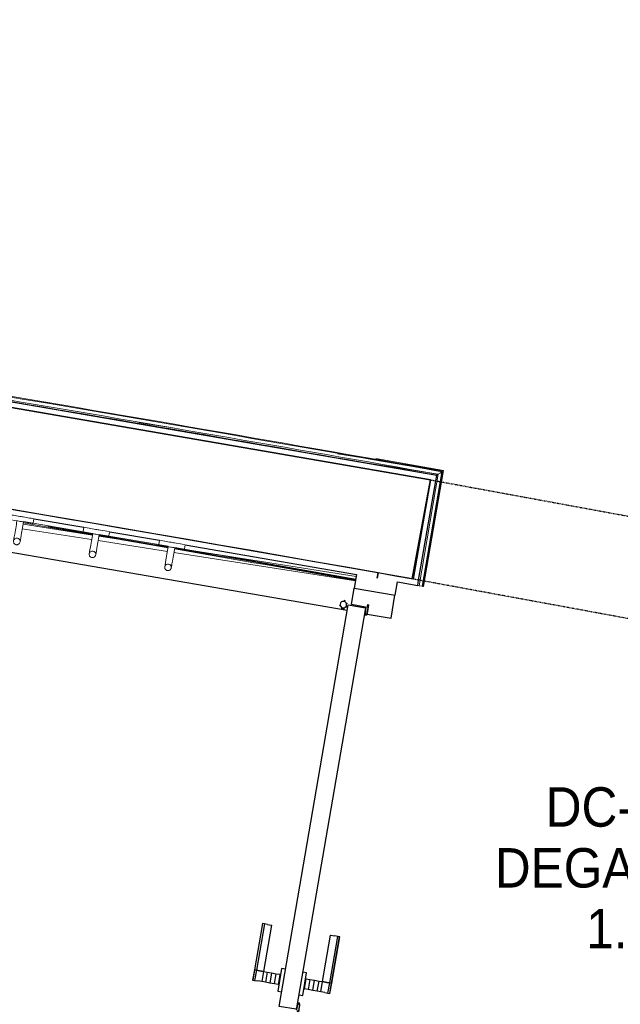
# Model space of a CAD drawing. Header units: millimetres. Extents: x 1293 to 60335, y -36590 to 4541.
# Tile 22 of 65: x 39163 to 40533, y -25746 to -23499. Entities that reach past the tile are written whole.
import ezdxf

# ---------------------------------------------------------------- set-up
doc = ezdxf.new("R2010")
doc.units = ezdxf.units.MM
doc.linetypes.add('Tiret', pattern=[2.5, 1.25, -1.25])
doc.linetypes.add('Tiret_2_', pattern=[2.5, 1.25, -1.25])
for name, color, linetype, lineweight in [('A-AREA-IDEN', 7, 'Continuous', 30), ('A-DOOR', 7, 'Continuous', 25), ('A-FLOR-HRAL', 7, 'Continuous', 18), ('BATIEMENT', 7, 'Continuous', 18), ('BATIMENT', 7, 'Continuous', 25), ('ELEMENTS DETAILS', 7, 'Continuous', 18), ('EQP SPE', 7, 'Continuous', 18), ('MOBILIER', 7, 'Continuous', 18), ('SOLS', 7, 'Continuous', 25)]:
    doc.layers.add(name, color=color, linetype=linetype, lineweight=lineweight)
doc.layers.add('A-DOOR-HDLN', color=5, linetype='Tiret', lineweight=25, true_color=0x0000ff)
doc.styles.add('Arial_1', font='arial.ttf', dxfattribs={"width": 0.9, "height": 90})

# ---------------------------------------------------------------- blocks, each defined once
blk = doc.blocks.new('PRT_SIMPLE_HUI_58x68x48 - PRT_BOIS_1V_930x2040x40-552383-2021_015_1111_DCE_1_50_N0 FINI_CVC_PAC')
at = {"layer": 'ELEMENTS DETAILS', "lineweight": 25}
h = blk.add_hatch(color=256, dxfattribs=at)
h.paths.add_polyline_path([(-483.8, 9.7), (-483.8, 12.8), (-496.3, 14.5), (-500.5, 14.5), (-500.3, 13.2), (-495.7, 13.2), (-485.1, 11.7), (-484.5, 10.7)])
h.paths.add_polyline_path([(-508.5, 8), (-488.5, 8), (-483.8, 9.7), (-485.1, 10.6), (-488.7, 9.3), (-505.2, 9.7), (-505.2, 10.2), (-502, 10.8), (-502, 11.5), (-508.5, 11.5), (-508.5, 8.7)])
h = blk.add_hatch(color=256, dxfattribs=at)
h.paths.add_polyline_path([(413.8, 9.7), (418.9, 8), (438.5, 8), (438.5, 11.5), (432, 11.5), (432.2, 10.2), (435.2, 10.2), (435.2, 9.3), (418.2, 9.5), (415.1, 10.6)])
h.paths.add_polyline_path([(413.8, 9.7), (415.1, 11.7), (426.1, 13.2), (430.5, 13.2), (430.5, 14.5), (425.8, 14.5), (413.8, 12.8), (413.8, 10.4)])
at = {"layer": 'A-DOOR'}
for p, q in [((417, 54.5), (417, 977.5)), ((-499.5, 54.5), (430.5, 54.5)), ((-499.5, 14.5), (-499.5, 54.5)), ((430.5, 54.5), (430.5, 14.5)), ((426, 14.5), (-496, 14.5))]:
    blk.add_line(p, q, dxfattribs=at)
at = {"layer": 'BATIMENT'}
for p, q in [((-427.1, 124), (-450.6, 124)), ((-450.6, 124), (-450.6, 123.5)), ((-450.6, 123.5), (-450.6, 119.4)), ((-427.1, 123.5), (-450.6, 123.5)), ((-450.6, 119.4), (-450.6, 112.3)), ((-427.1, 119.4), (-450.6, 119.4)), ((-319.6, 124), (-427.1, 124)), ((-427.1, 124), (-427.1, 123.5)), ((-427.1, 123.5), (-427.1, 124)), ((-427.1, 123.5), (-427.1, 119.4)), ((-319.6, 123.5), (-427.1, 123.5)), ((-427.1, 119.4), (-427.1, 123.5)), ((-427.1, 119.4), (-427.1, 112.3)), ((-319.6, 119.4), (-427.1, 119.4)), ((-427.1, 112.3), (-427.1, 119.4)), ((-319.6, 123.5), (-319.6, 124)), ((-319.6, 119.4), (-319.6, 123.5)), ((-319.6, 112.3), (-319.6, 119.4)), ((-450.6, 103), (-450.6, 112.3)), ((-450.6, 94.6), (-450.6, 103)), ((-427.1, 103), (-450.6, 103)), ((-450.6, 84.2), (-450.6, 94.6)), ((-427.1, 94.6), (-450.6, 94.6)), ((-427.1, 103), (-427.1, 112.3)), ((-427.1, 112.3), (-427.1, 103)), ((-427.1, 101.8), (-427.1, 103)), ((-319.6, 103), (-427.1, 103)), ((-427.1, 103), (-427.1, 94.6)), ((-427.1, 101.8), (-319.6, 101.8)), ((-427.1, 94.6), (-427.1, 84.2)), ((-319.6, 112.3), (-319.6, 103)), ((-319.6, 103), (-319.6, 101.8)), ((-450.6, 73.4), (-450.6, 84.2)), ((-427.1, 84.2), (-450.6, 84.2)), ((-450.6, 65), (-450.6, 73.4)), ((-450.6, 73.4), (-427.1, 73.4)), ((-427.1, 84.2), (-427.1, 73.4)), ((-427.1, 73.4), (-427.1, 65)), ((-465.6, 63.5), (-465.6, 54.5)), ((-413.4, 63.5), (-465.6, 63.5)), ((-450.6, 65), (-450.6, 64)), ((-450.6, 64), (-427.1, 64)), ((-427.1, 64), (-427.1, 65)), ((-413.4, 54.5), (-413.4, 63.5)), ((-465.6, 14.5), (-465.6, 5.5)), ((-465.6, 5.5), (-413.4, 5.5)), ((-427.1, 5), (-450.6, 5)), ((-450.6, 5), (-450.6, 4)), ((-450.6, -4.4), (-450.6, 4)), ((-427.1, 4), (-427.1, 5)), ((-427.1, 4), (-427.1, -4.4)), ((-413.4, 5.5), (-413.4, 14.5)), ((-450.6, -15.2), (-450.6, -4.4)), ((-427.1, -4.4), (-450.6, -4.4)), ((-450.6, -25.6), (-450.6, -15.2)), ((-450.6, -15.2), (-427.1, -15.2)), ((-427.1, -4.4), (-427.1, -15.2)), ((-427.1, -15.2), (-427.1, -25.6)), ((-450.6, -34), (-450.6, -25.6)), ((-450.6, -25.6), (-427.1, -25.6)), ((-450.6, -43.3), (-450.6, -34)), ((-450.6, -34), (-427.1, -34)), ((-450.6, -43.3), (-450.6, -50.4)), ((-427.1, -25.6), (-427.1, -34)), ((-427.1, -34), (-427.1, -32.8)), ((-319.6, -32.8), (-427.1, -32.8)), ((-427.1, -43.3), (-427.1, -34)), ((-427.1, -34), (-319.6, -34)), ((-427.1, -34), (-427.1, -43.3)), ((-427.1, -43.3), (-427.1, -50.4)), ((-427.1, -50.4), (-427.1, -43.3)), ((-319.6, -32.8), (-319.6, -34)), ((-319.6, -34), (-319.6, -43.3)), ((-319.6, -50.4), (-319.6, -43.3)), ((-450.6, -50.4), (-450.6, -54.5)), ((-450.6, -50.4), (-427.1, -50.4)), ((-450.6, -54.5), (-450.6, -55)), ((-450.6, -54.5), (-427.1, -54.5)), ((-450.6, -55), (-427.1, -55)), ((-427.1, -50.4), (-427.1, -54.5)), ((-427.1, -50.4), (-319.6, -50.4)), ((-427.1, -54.5), (-427.1, -50.4)), ((-427.1, -54.5), (-427.1, -55)), ((-427.1, -54.5), (-319.6, -54.5)), ((-427.1, -55), (-427.1, -54.5)), ((-427.1, -55), (-319.6, -55)), ((-319.6, -54.5), (-319.6, -50.4)), ((-319.6, -55), (-319.6, -54.5))]:
    blk.add_line(p, q, dxfattribs=at)
for radius, start, end in [(9.12, 155.8208, 180), (7.5, 360, 180), (7.5, 120, 180), (9.12, 111.9887, 120), (7.5, 0, 90), (9.12, 180, 204.1792), (7.5, 180, 360), (7.5, 195, 225), (9.12, 240, 248.0113), (7.5, 243.9139, 300), (9.12, 291.9887, 300), (7.5, 330, 0), (9.12, 335.8208, 0)]:
    blk.add_arc((429, 65.5), radius, start, end, dxfattribs=at)
at = {"layer": 'ELEMENTS DETAILS'}
for p, q in [((-508.5, 11.5), (-502, 11.5)), ((-508.5, 8), (-508.5, 11.5)), ((-488.5, 8), (-508.5, 8)), ((-505.2, 10.2), (-505.2, 9.3)), ((-502, 10.2), (-505.2, 10.2)), ((-505.2, 9.3), (-488.7, 9.3)), ((-502, 11.5), (-502, 10.2)), ((-500.5, 14.5), (-496, 14.5)), ((-500.5, 13.2), (-500.5, 14.5)), ((-496.1, 13.2), (-500.5, 13.2)), ((-485.1, 11.7), (-496.1, 13.2)), ((-496, 14.5), (-483.8, 12.8)), ((-488.7, 9.3), (-485.1, 10.6)), ((-483.8, 9.7), (-488.5, 8)), ((-485.1, 10.6), (-485.1, 11.7)), ((-483.8, 12.8), (-483.8, 9.7)), ((413.8, 12.8), (426, 14.5)), ((413.8, 9.7), (413.8, 12.8)), ((418.5, 8), (413.8, 9.7)), ((426.1, 13.2), (415.1, 11.7)), ((415.1, 11.7), (415.1, 10.6)), ((415.1, 10.6), (418.7, 9.3)), ((438.5, 8), (418.5, 8)), ((418.7, 9.3), (435.2, 9.3)), ((426, 14.5), (430.5, 14.5)), ((430.5, 13.2), (426.1, 13.2)), ((430.5, 14.5), (430.5, 13.2)), ((432, 11.5), (438.5, 11.5)), ((432, 10.2), (432, 11.5)), ((435.2, 10.2), (432, 10.2)), ((435.2, 9.3), (435.2, 10.2)), ((438.5, 11.5), (438.5, 8))]:
    blk.add_line(p, q, dxfattribs=at)
at = {"layer": 'EQP SPE'}
for p, q in [((430.5, 54.5), (403.5, 54.5)), ((430.5, 40.5), (430.5, 54.5))]:
    blk.add_line(p, q, dxfattribs=at)
blk = doc.blocks.new('Garde-corps - Garde-corps-508898-2021_015_1111_DCE_1_50_N0 FINI_CVC_PAC')
at = {"layer": 'A-FLOR-HRAL'}
for p, q in [((381.1, -24400.5), (289.6, -24386.1)), ((562.3, -24429), (495, -24418.4)), ((1190.5, -24527.8), (948.2, -24489.7)), ((1178.4, -24536.3), (979.6, -24505.1)), ((1190.5, -24527.8), (1036.2, -24500.4)), ((1134.6, -24790.5), (1178.4, -24536.3)), ((1141.6, -24791.7), (1186.6, -24530.5)), ((1143.3, -24792), (1188.6, -24529.1)), ((1144.9, -24792.3), (1190.5, -24527.8)), ((1131.6, -24790), (1134.6, -24790.5)), ((1141.6, -24791.7), (1134.6, -24790.5)), ((1143.3, -24792), (1141.6, -24791.7)), ((1143.3, -24792), (1144.9, -24792.3))]:
    blk.add_line(p, q, dxfattribs=at)
at = {"layer": 'A-FLOR-HRAL', "flags": 128}
blk.add_lwpolyline([(1186.6, -24530.5), (1182.5, -24533.4), (1178.4, -24536.3)], dxfattribs=at)
at = {"layer": 'A-FLOR-HRAL'}
for radius, start, end in [(118006.4, 79.92167, 81.59876), (118008.1, 79.920828, 81.063188), (117996.2, 79.926561, 80.449917), (117999.2, 79.925111, 80.427587)]:
    blk.add_arc((-19463.8, -140716), radius, start, end, dxfattribs=at)
for points, knots in [([(1178.4, -24536.3), (1178.4, -24536.3), (1178.4, -24536.3), (1178.3, -24536.3), (1178.3, -24536.4), (1178.2, -24536.4), (1178.1, -24536.5), (1178, -24536.5), (1177.9, -24536.6), (1177.8, -24536.7), (1177.7, -24536.8), (1177.6, -24536.9), (1177.4, -24536.9), (1177.3, -24537), (1177.2, -24537.1), (1177, -24537.2), (1176.9, -24537.3), (1176.7, -24537.5), (1176.5, -24537.6), (1176.1, -24537.9), (1175.6, -24538.2), (1175.1, -24538.6), (1174.9, -24538.7)], [0, 0, 0, 0, 0.071429, 0.107143, 0.142857, 0.178571, 0.214286, 0.25, 0.285714, 0.321429, 0.357143, 0.392857, 0.428571, 0.464286, 0.5, 0.535714, 0.571429, 0.607143, 0.642857, 0.714286, 0.857143, 1, 1, 1, 1]), ([(1190.5, -24527.8), (1190.5, -24527.8), (1190.5, -24527.8), (1190.4, -24527.8), (1190.3, -24527.9), (1190.1, -24528), (1190, -24528.1), (1189.8, -24528.3), (1189.6, -24528.4), (1189.3, -24528.6), (1189.1, -24528.7), (1188.9, -24528.9), (1188.7, -24529), (1188.6, -24529.1)], [0.075, 0.075, 0.075, 0.075, 0.15, 0.2125, 0.275, 0.35, 0.425, 0.5, 0.6, 0.7, 0.775, 0.85, 1, 1, 1, 1])]:
    blk.add_open_spline(points, degree=3, knots=knots, dxfattribs=at)
blk = doc.blocks.new('Garde-corps - Garde-corps-509925-2021_015_1111_DCE_1_50_N0 FINI_CVC_PAC')
at = {"layer": 'A-FLOR-HRAL'}
for p, q in [((231.2, -24650.4), (389.4, -24675.1)), ((231.7, -24647.4), (389.6, -24674.3)), ((232.3, -24644.1), (390.1, -24671)), ((229.5, -24660.7), (387.7, -24685.4)), ((287.9, -24655.3), (389.9, -24672.7)), ((402.5, -24687.7), (560.6, -24712.5)), ((404.3, -24677.4), (562.4, -24702.1)), ((404.4, -24676.9), (562, -24704)), ((404.6, -24675.2), (562.3, -24702.3)), ((404.9, -24673.5), (562.6, -24700.6)), ((575.4, -24714.8), (989.6, -24779.5)), ((577.2, -24704.4), (991.4, -24769.2))]:
    blk.add_line(p, q, dxfattribs=at)
for radius, start in [(117727.7, 79.994872), (117729.4, 79.994875), (117731.1, 79.994879)]:
    blk.add_arc((-19463.8, -140716), radius, start, 80.198876, dxfattribs=at)
blk = doc.blocks.new('72_PATERE_HEWI SERIE 477 - Colour - 92 Anthracite grey-566101-2021_015_1111_DCE_1_50_N0 FINI_CVC_PAC')
at = {"layer": 'ELEMENTS DETAILS'}
for p, q in [((-10342.8, -18762.6), (-10343.6, -18770.8)), ((-10342.3, -18757.7), (-10342.8, -18762.6)), ((-10342.2, -18756.2), (-10342.3, -18757.7)), ((-10342.1, -18755.1), (-10342.2, -18756.2)), ((-10340.4, -18753.8), (-10342.1, -18755.1)), ((-10331, -18754.7), (-10340.4, -18753.8)), ((-10332.2, -18767.2), (-10331.8, -18762.8)), ((-10331.8, -18762.8), (-10331, -18754.7)), ((-10398.4, -18776.9), (-10398.6, -18778.1)), ((-10398.6, -18778.1), (-10398.6, -18779.4)), ((-10398.6, -18779.4), (-10398.4, -18780.7)), ((-10397.9, -18775.6), (-10398.4, -18776.9)), ((-10398.4, -18780.7), (-10398, -18782)), ((-10398, -18782), (-10397.4, -18783.1)), ((-10397.3, -18774.5), (-10397.9, -18775.6)), ((-10397.4, -18783.1), (-10396.5, -18784.1)), ((-10396.4, -18773.5), (-10397.3, -18774.5)), ((-10396.5, -18784.1), (-10395.5, -18785)), ((-10395.4, -18772.7), (-10396.4, -18773.5)), ((-10395.5, -18785), (-10394.4, -18785.6)), ((-10394.3, -18772), (-10395.4, -18772.7)), ((-10392.6, -18771.5), (-10394.3, -18772)), ((-10391.1, -18771.4), (-10392.6, -18771.5)), ((-10384.9, -18772), (-10391.1, -18771.4)), ((-10391.1, -18771.4), (-10387.7, -18772.2)), ((-10387.7, -18772.2), (-10391.1, -18771.4)), ((-10386.4, -18784.7), (-10389.1, -18786.1)), ((-10389.1, -18786.1), (-10386.4, -18784.7)), ((-10387.7, -18772.2), (-10385.4, -18774.1)), ((-10385.4, -18774.1), (-10387.7, -18772.2)), ((-10384.5, -18782.3), (-10386.4, -18784.7)), ((-10386.4, -18784.7), (-10384.5, -18782.3)), ((-10385.4, -18774.1), (-10384, -18776.8)), ((-10384, -18776.8), (-10385.4, -18774.1)), ((-10381.2, -18772.3), (-10384.9, -18772)), ((-10383.7, -18779.6), (-10384.5, -18782.3)), ((-10384.5, -18782.3), (-10383.7, -18779.6)), ((-10384, -18776.8), (-10383.7, -18779.6)), ((-10383.7, -18779.6), (-10384, -18776.8)), ((-10374.6, -18773), (-10381.2, -18772.3)), ((-10370.3, -18773.4), (-10374.6, -18773)), ((-10365.9, -18773.9), (-10370.3, -18773.4)), ((-10361.6, -18774.3), (-10365.9, -18773.9)), ((-10357.2, -18774.7), (-10361.6, -18774.3)), ((-10352.9, -18775.2), (-10357.2, -18774.7)), ((-10348.5, -18775.6), (-10352.9, -18775.2)), ((-10344.2, -18776), (-10348.5, -18775.6)), ((-10345.1, -18785.5), (-10345.7, -18791.4)), ((-10345.2, -18786.1), (-10344.9, -18783.5)), ((-10343.6, -18770.8), (-10345.1, -18785.5)), ((-10344.9, -18783.5), (-10344.6, -18780.8)), ((-10344.6, -18780.8), (-10344.4, -18778.2)), ((-10344.4, -18778.2), (-10344.2, -18776)), ((-10334.2, -18787), (-10333.9, -18784.6)), ((-10333.9, -18784.6), (-10333.7, -18782.1)), ((-10333.7, -18782.1), (-10333.3, -18778.3)), ((-10333.3, -18778.3), (-10332.9, -18774.4)), ((-10332.9, -18774.4), (-10332.6, -18770.7)), ((-10332.6, -18770.7), (-10332.2, -18767.2)), ((-10394.4, -18785.6), (-10393.3, -18786.1)), ((-10393.3, -18786.1), (-10391.9, -18786.3)), ((-10389.1, -18786.1), (-10391.9, -18786.3)), ((-10391.9, -18786.3), (-10389.1, -18786.1)), ((-10391.9, -18786.3), (-10386.3, -18786.9)), ((-10386.3, -18786.9), (-10382.7, -18787.3)), ((-10382.7, -18787.3), (-10376.1, -18787.9)), ((-10376.1, -18787.9), (-10371.8, -18788.3)), ((-10371.8, -18788.3), (-10367.4, -18788.8)), ((-10367.4, -18788.8), (-10363.1, -18789.2)), ((-10363.1, -18789.2), (-10358.7, -18789.6)), ((-10358.7, -18789.6), (-10354.3, -18790.1)), ((-10354.3, -18790.1), (-10350, -18790.5)), ((-10350, -18790.5), (-10345.6, -18790.9)), ((-10347.2, -18806.7), (-10347.5, -18809.8)), ((-10346.8, -18802.5), (-10347.2, -18806.7)), ((-10346.4, -18799), (-10346.8, -18802.5)), ((-10346.1, -18795.2), (-10346.4, -18799)), ((-10345.7, -18791.4), (-10346.1, -18795.2)), ((-10345.6, -18790.9), (-10345.4, -18788.8)), ((-10345.4, -18788.8), (-10345.2, -18786.1)), ((-10336.9, -18814.4), (-10336.2, -18807.6)), ((-10336.2, -18807.6), (-10335.8, -18803.7)), ((-10335.8, -18803.7), (-10334.8, -18793.4)), ((-10334.8, -18793.4), (-10334.4, -18789.6)), ((-10334.4, -18789.6), (-10334.2, -18787)), ((-10347.6, -18810.7), (-10347.7, -18811.7)), ((-10347.7, -18811.7), (-10346.4, -18813.5)), ((-10347.5, -18809.8), (-10347.6, -18810.7)), ((-10346.4, -18813.5), (-10341.6, -18813.9)), ((-10341.6, -18813.9), (-10336.9, -18814.4))]:
    blk.add_line(p, q, dxfattribs=at)
blk = doc.blocks.new('B02_ARC_rvt-1-2021_015_1111_DCE_1_50_N0 FINI_CVC_PAC')
at = {"layer": 'BATIEMENT', "lineweight": 25}
for p, q in [((1160.5, -24548.8), (1121.4, -24775.5)), ((1133.7, -24777.7), (1172.8, -24551)), ((1172.8, -24551), (1174.9, -24538.7)), ((256.2, -24637.9), (369.7, -24657.2)), ((428.8, -24667.3), (542.2, -24686.8)), ((601.3, -24697), (992, -24765.3)), ((1038.8, -24773.6), (1041, -24761.2)), ((1041, -24761.2), (1038.8, -24773.6)), ((992, -24765.3), (986.8, -24795.9)), ((1080.4, -24812.1), (1085.6, -24781.8)), ((1085.6, -24781.8), (1131.6, -24790)), ((1131.6, -24790), (1133.7, -24777.7)), ((986.8, -24795.9), (1080.4, -24812.1))]:
    blk.add_line(p, q, dxfattribs=at)
at = {"layer": 'BATIEMENT', "lineweight": 25, "flags": 128}
for points in [[(-6036.5, -23498.8), (-4832.7, -23642.9), (-3630.5, -23799.5), (-2429.9, -23968.3), (-1231.2, -24149.5), (-34.3, -24343), (1160.5, -24548.8)], [(1174.9, -24538.7), (-20, -24332.8), (-1217, -24139.1), (-2224.1, -23985.9)], [(1121.4, -24775.5), (1081.2, -24768.4), (1041, -24761.2)]]:
    blk.add_lwpolyline(points, dxfattribs=at)
at = {"layer": 'BATIEMENT', "lineweight": 25}
blk.add_arc((-19463.8, -140716), 117753.7, 79.971797, 82.261307, dxfattribs=at)
at = {"layer": 'SOLS'}
for p, q in [((980.2, -24833.7), (986.8, -24795.9)), ((1070.7, -24864.5), (1079.7, -24812)), ((1012.8, -24839.3), (980.2, -24833.7)), ((1012.5, -24840.8), (1012.8, -24839.3)), ((1010.2, -24854.1), (1011.5, -24854.3)), ((1012.8, -24854.6), (1014.7, -24854.9)), ((1016.1, -24855.1), (1070.7, -24864.5)), ((858, -25745.2), (856.7, -25745)), ((860.7, -25745.7), (859.3, -25745.4))]:
    blk.add_line(p, q, dxfattribs=at)
at = {"layer": 'BATIEMENT', "lineweight": 18}
for name in ['Garde-corps - Garde-corps-508898-2021_015_1111_DCE_1_50_N0 FINI_CVC_PAC', 'Garde-corps - Garde-corps-509925-2021_015_1111_DCE_1_50_N0 FINI_CVC_PAC']:
    blk.add_blockref(name, (0, 0), dxfattribs=at)
at = {"layer": 'BATIMENT', "lineweight": 18, "rotation": 80.22487919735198}
blk.add_blockref('PRT_SIMPLE_HUI_58x68x48 - PRT_BOIS_1V_930x2040x40-552383-2021_015_1111_DCE_1_50_N0 FINI_CVC_PAC', (953.7, -25267.5), dxfattribs=at)
at = {"layer": 'MOBILIER', "lineweight": 18}
for p, rotation in [((-17799, -13025.5), 86.0374654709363), ((-17609, -13028.2), 85.95222947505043), ((-17419.2, -13031), 85.86706850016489)]:
    blk.add_blockref('72_PATERE_HEWI SERIE 477 - Colour - 92 Anthracite grey-566101-2021_015_1111_DCE_1_50_N0 FINI_CVC_PAC', p, dxfattribs=dict(at, rotation=rotation))
blk = doc.blocks.new('Ouverture en rectangle - Ouverture en rectangle _143x207_-3216767-2021_015_1111_DCE_1_50_N0 FINI_CVC_PAC')
at = {"layer": 'A-DOOR-HDLN', "linetype": 'Tiret_2_'}
for p, q in [((-715, 115), (715, 115)), ((715, -115), (-715, -115))]:
    blk.add_line(p, q, dxfattribs=at)
blk = doc.blocks.new('B02_DC_STR_rvt-1-2021_015_1111_DCE_1_50_N0 FINI_CVC_PAC')
at = {"layer": 'BATIEMENT', "lineweight": 25}
blk.add_line((1118.9, -24775.1), (1160.5, -24548.8), dxfattribs=at)
at = {"layer": 'BATIEMENT', "lineweight": 25, "flags": 128}
blk.add_lwpolyline([(1160.5, -24548.8), (-34.3, -24343), (-1231.2, -24149.5), (-2429.9, -23968.3), (-3630.5, -23799.5), (-4832.7, -23642.9), (-6036.5, -23498.8)], dxfattribs=at)
at = {"layer": 'BATIEMENT', "lineweight": 25}
blk.add_arc((-19463.8, -140716), 117753.7, 79.933278, 84.07524, dxfattribs=at)
at = {"layer": 'BATIMENT', "color": 5, "lineweight": 25, "true_color": 0x0000ff, "rotation": 349.5853757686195}
blk.add_blockref('Ouverture en rectangle - Ouverture en rectangle _143x207_-3216767-2021_015_1111_DCE_1_50_N0 FINI_CVC_PAC', (1842.9, -24791.2), dxfattribs=at)

msp = doc.modelspace()

# ---------------------------------------------------------------- block references
at = {"lineweight": 5}
for name in ['B02_DC_STR_rvt-1-2021_015_1111_DCE_1_50_N0 FINI_CVC_PAC', 'B02_ARC_rvt-1-2021_015_1111_DCE_1_50_N0 FINI_CVC_PAC']:
    msp.add_blockref(name, (38939, 0), dxfattribs=at)

# ---------------------------------------------------------------- texts
at = {"layer": 'A-AREA-IDEN', "color": 8, "true_color": 0x808080, "char_height": 90, "attachment_point": 1, "style": 'Arial_1'}
for s, insert, width in [('DC-N0-016', (40362.6, -25250.5), 681.835), ('DEGAGEMENT', (40246.5, -25389.4), 959.62), ('1.69 m²', (40454.9, -25528.3), 454.557)]:
    msp.add_mtext(s, dxfattribs=dict(at, insert=insert, width=width))

doc.saveas('drawing.dxf')
